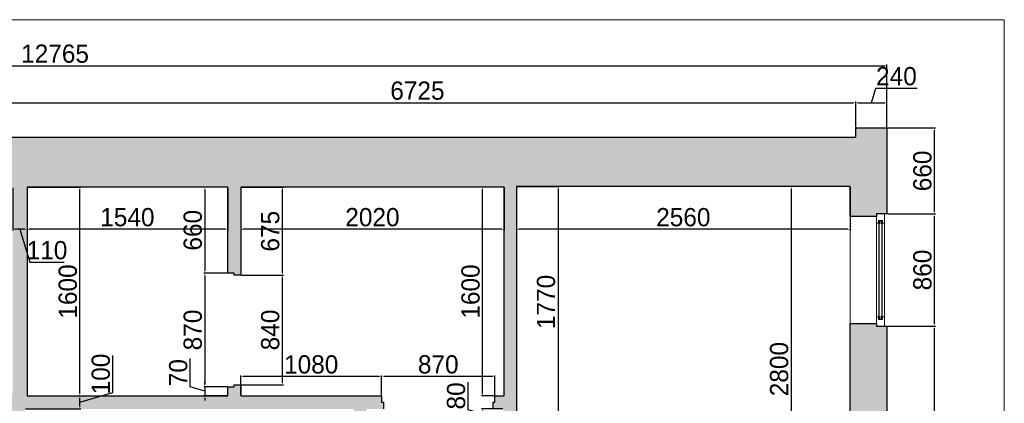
# Model space of a CAD drawing. Header units: feet. Extents: x 1858128 to 1897110, y 4644114 to 4652449.
# Tile 5 of 6: x 1865139 to 1872693, y 4649506 to 4652449. Entities that reach past the tile are written whole.
import ezdxf

# ---------------------------------------------------------------- set-up
doc = ezdxf.new("R2010")
doc.units = ezdxf.units.FT
doc.header["$MEASUREMENT"] = 0
doc.header["$PDMODE"] = 98
doc.header["$PDSIZE"] = 0.3
doc.styles.get("Standard").update_dxf_attribs({"font": 'ACADNUSX.TTF'})
doc.dimstyles.new('ISO-25', dxfattribs={"dimscale": 7, "dimtxt": 20, "dimasz": 2.5, "dimexe": 1.25, "dimexo": 0.625, "dimgap": 3, "dimtad": 1, "dimdec": 0, "dimtxsty": 'Standard', "dimcen": 2.5, "dimadec": 0, "dimazin": 0, "dimtfac": 1, "dimtdec": 0, "dimtmove": 0, "dimatfit": 3, "dimfxl": 1.25, "dimarcsym": 0})

# ---------------------------------------------------------------- blocks, each defined once
blk = doc.blocks.new('*D5650')
at = {"color": 0, "lineweight": -2, "transparency": 16777216}
for p, q in [((1868950.3, 4651164.5), (1868950.3, 4650832.5)), ((1871510.3, 4651164.5), (1871510.3, 4650832.5)), ((1871492.8, 4650841.2), (1868967.8, 4650841.2))]:
    blk.add_line(p, q, dxfattribs=at)
at = {"color": 0, "lineweight": 0, "transparency": 16777216}
for points in [[(1868967.8, 4650844.1), (1868967.8, 4650838.3), (1868950.3, 4650841.2)], [(1871492.8, 4650844.1), (1871492.8, 4650838.3), (1871510.3, 4650841.2)]]:
    blk.add_solid(points, dxfattribs=at)
at = {"layer": 'Defpoints', "color": 0, "lineweight": 0, "transparency": 16777216}
for p in [(1868950.3, 4651168.8, -26089.3), (1871510.3, 4651168.8, -26089.3), (1868950.3, 4650841.2)]:
    blk.add_point(p, dxfattribs=at)
at = {"color": 0, "lineweight": 0, "transparency": 16777216, "insert": (1870230.3, 4650933.2), "char_height": 140, "attachment_point": 5}
blk.add_mtext('2560', dxfattribs=at)
blk = doc.blocks.new('*D5651')
at = {"color": 0, "lineweight": -2, "transparency": 16777216}
for p, q in [((1866835.3, 4651159.5), (1866835.3, 4650832.5)), ((1868855.3, 4651159.5), (1868855.3, 4650832.5)), ((1868837.8, 4650841.2), (1866852.8, 4650841.2))]:
    blk.add_line(p, q, dxfattribs=at)
at = {"color": 0, "lineweight": 0, "transparency": 16777216}
for points in [[(1866852.8, 4650844.1), (1866852.8, 4650838.3), (1866835.3, 4650841.2)], [(1868837.8, 4650844.1), (1868837.8, 4650838.3), (1868855.3, 4650841.2)]]:
    blk.add_solid(points, dxfattribs=at)
at = {"layer": 'Defpoints', "color": 0, "lineweight": 0, "transparency": 16777216}
for p in [(1866835.3, 4651163.8, -26089.3), (1868855.3, 4651163.8, -26089.3), (1866835.3, 4650841.2)]:
    blk.add_point(p, dxfattribs=at)
at = {"color": 0, "lineweight": 0, "transparency": 16777216, "insert": (1867845.3, 4650933.2), "char_height": 140, "attachment_point": 5}
blk.add_mtext('2020', dxfattribs=at)
blk = doc.blocks.new('*D5653')
at = {"color": 0, "lineweight": -2, "transparency": 16777216}
for p, q in [((1865195.3, 4651159.5), (1865195.3, 4650832.5)), ((1866735.3, 4651159.5), (1866735.3, 4650832.5)), ((1866717.8, 4650841.2), (1865212.8, 4650841.2))]:
    blk.add_line(p, q, dxfattribs=at)
at = {"color": 0, "lineweight": 0, "transparency": 16777216}
for points in [[(1865212.8, 4650844.1), (1865212.8, 4650838.3), (1865195.3, 4650841.2)], [(1866717.8, 4650844.1), (1866717.8, 4650838.3), (1866735.3, 4650841.2)]]:
    blk.add_solid(points, dxfattribs=at)
at = {"layer": 'Defpoints', "color": 0, "lineweight": 0, "transparency": 16777216}
for p in [(1865195.3, 4651163.8, -26089.3), (1866735.3, 4651163.8, -26089.3), (1865195.3, 4650841.2)]:
    blk.add_point(p, dxfattribs=at)
at = {"color": 0, "lineweight": 0, "transparency": 16777216, "insert": (1865965.3, 4650933.2), "char_height": 140, "attachment_point": 5}
blk.add_mtext('1540', dxfattribs=at)
blk = doc.blocks.new('*D5654')
at = {"color": 0, "lineweight": -2, "transparency": 16777216}
for p, q in [((1865085.3, 4651159.5), (1865085.3, 4650832.5)), ((1865195.3, 4651159.5), (1865195.3, 4650832.5)), ((1865177.8, 4650841.2), (1865102.8, 4650841.2)), ((1865140.3, 4650841.2), (1865216.3, 4650588)), ((1865216.3, 4650588), (1865481.1, 4650588))]:
    blk.add_line(p, q, dxfattribs=at)
at = {"color": 0, "lineweight": 0, "transparency": 16777216}
for points in [[(1865102.8, 4650844.1), (1865102.8, 4650838.3), (1865085.3, 4650841.2)], [(1865177.8, 4650844.1), (1865177.8, 4650838.3), (1865195.3, 4650841.2)]]:
    blk.add_solid(points, dxfattribs=at)
at = {"layer": 'Defpoints', "color": 0, "lineweight": 0, "transparency": 16777216}
for p in [(1865085.3, 4651163.8, -26089.3), (1865195.3, 4651163.8, -26089.3), (1865085.3, 4650841.2)]:
    blk.add_point(p, dxfattribs=at)
at = {"color": 0, "lineweight": 0, "transparency": 16777216, "insert": (1865348.7, 4650680), "char_height": 140, "attachment_point": 5}
blk.add_mtext('110', dxfattribs=at)
blk = doc.blocks.new('*D5670')
at = {"color": 0, "lineweight": -2, "transparency": 16777216}
for p, q in [((1871506, 4651168.8), (1871049, 4651168.8)), ((1871057.7, 4651151.3), (1871057.7, 4648386.3)), ((1871506, 4648368.8), (1871049, 4648368.8))]:
    blk.add_line(p, q, dxfattribs=at)
at = {"color": 0, "lineweight": 0, "transparency": 16777216}
for points in [[(1871054.8, 4651151.3), (1871060.7, 4651151.3), (1871057.7, 4651168.8)], [(1871054.8, 4648386.3), (1871060.7, 4648386.3), (1871057.7, 4648368.8)]]:
    blk.add_solid(points, dxfattribs=at)
at = {"layer": 'Defpoints', "color": 0, "lineweight": 0, "transparency": 16777216}
for p in [(1871510.3, 4651168.8, -26089.3), (1871057.7, 4648368.8), (1871510.3, 4648368.8, -26089.3)]:
    blk.add_point(p, dxfattribs=at)
at = {"color": 0, "lineweight": 0, "transparency": 16777216, "insert": (1870965.8, 4649768.8), "char_height": 140, "attachment_point": 5, "rotation": 90}
blk.add_mtext('2800', dxfattribs=at)
blk = doc.blocks.new('*D5674')
at = {"color": 0, "lineweight": -2, "transparency": 16777216}
for p, q in [((1865853.8, 4649589.8), (1865853.8, 4649872.3)), ((1865199.7, 4649563.8), (1865609.3, 4649563.8)), ((1865600.6, 4649513.8), (1865853.8, 4649589.8)), ((1865600.6, 4649481.3), (1865600.6, 4649546.3)), ((1865184.7, 4649463.8), (1865609.3, 4649463.8))]:
    blk.add_line(p, q, dxfattribs=at)
at = {"color": 0, "lineweight": 0, "transparency": 16777216}
for points in [[(1865597.7, 4649546.3), (1865603.5, 4649546.3), (1865600.6, 4649563.8)], [(1865597.7, 4649481.3), (1865603.5, 4649481.3), (1865600.6, 4649463.8)]]:
    blk.add_solid(points, dxfattribs=at)
at = {"layer": 'Defpoints', "color": 0, "lineweight": 0, "transparency": 16777216}
for p in [(1865195.3, 4649563.8, -26089.3), (1865600.6, 4649563.8), (1865180.3, 4649463.8, -26089.3)]:
    blk.add_point(p, dxfattribs=at)
at = {"color": 0, "lineweight": 0, "transparency": 16777216, "insert": (1865761.8, 4649731.1), "char_height": 140, "attachment_point": 5, "rotation": 90}
blk.add_mtext('100', dxfattribs=at)
blk = doc.blocks.new('*D5675')
at = {"color": 0, "lineweight": -2, "transparency": 16777216}
for p, q in [((1865199.7, 4651163.8), (1865609.3, 4651163.8)), ((1865600.6, 4649581.3), (1865600.6, 4651146.3)), ((1865199.7, 4649563.8), (1865609.3, 4649563.8))]:
    blk.add_line(p, q, dxfattribs=at)
at = {"color": 0, "lineweight": 0, "transparency": 16777216}
for points in [[(1865597.7, 4651146.3), (1865603.5, 4651146.3), (1865600.6, 4651163.8)], [(1865597.7, 4649581.3), (1865603.5, 4649581.3), (1865600.6, 4649563.8)]]:
    blk.add_solid(points, dxfattribs=at)
at = {"layer": 'Defpoints', "color": 0, "lineweight": 0, "transparency": 16777216}
for p in [(1865195.3, 4651163.8, -26089.3), (1865600.6, 4651163.8), (1865195.3, 4649563.8, -26089.3)]:
    blk.add_point(p, dxfattribs=at)
at = {"color": 0, "lineweight": 0, "transparency": 16777216, "insert": (1865508.6, 4650363.8), "char_height": 140, "attachment_point": 5, "rotation": 90}
blk.add_mtext('1600', dxfattribs=at)
blk = doc.blocks.new('*D5693')
at = {"color": 0, "lineweight": -2, "transparency": 16777216}
for p, q in [((1871797.2, 4650098.8), (1872165.9, 4650098.8)), ((1872157.2, 4644551.3), (1872157.2, 4650081.3)), ((1871797.2, 4644533.8), (1872165.9, 4644533.8))]:
    blk.add_line(p, q, dxfattribs=at)
at = {"color": 0, "lineweight": 0, "transparency": 16777216}
for points in [[(1872154.3, 4650081.3), (1872160.1, 4650081.3), (1872157.2, 4650098.8)], [(1872154.3, 4644551.3), (1872160.1, 4644551.3), (1872157.2, 4644533.8)]]:
    blk.add_solid(points, dxfattribs=at)
at = {"layer": 'Defpoints', "color": 0, "lineweight": 0, "transparency": 16777216}
for p in [(1871792.8, 4650098.8, -26089.3), (1872157.2, 4650098.8), (1871792.8, 4644533.8, -26089.3)]:
    blk.add_point(p, dxfattribs=at)
at = {"color": 0, "lineweight": 0, "transparency": 16777216, "insert": (1872065.2, 4647316.3), "char_height": 140, "attachment_point": 5, "rotation": 90}
blk.add_mtext('5565', dxfattribs=at)
blk = doc.blocks.new('*D5694')
at = {"color": 0, "lineweight": -2, "transparency": 16777216}
for p, q in [((1871797.2, 4650958.8), (1872165.9, 4650958.8)), ((1872157.2, 4650116.3), (1872157.2, 4650941.3)), ((1871797.2, 4650098.8), (1872165.9, 4650098.8))]:
    blk.add_line(p, q, dxfattribs=at)
at = {"color": 0, "lineweight": 0, "transparency": 16777216}
for points in [[(1872154.3, 4650941.3), (1872160.1, 4650941.3), (1872157.2, 4650958.8)], [(1872154.3, 4650116.3), (1872160.1, 4650116.3), (1872157.2, 4650098.8)]]:
    blk.add_solid(points, dxfattribs=at)
at = {"layer": 'Defpoints', "color": 0, "lineweight": 0, "transparency": 16777216}
for p in [(1871792.8, 4650958.8, -26089.3), (1872157.2, 4650958.8), (1871792.8, 4650098.8, -26089.3)]:
    blk.add_point(p, dxfattribs=at)
at = {"color": 0, "lineweight": 0, "transparency": 16777216, "insert": (1872065.2, 4650528.8), "char_height": 140, "attachment_point": 5, "rotation": 90}
blk.add_mtext('860', dxfattribs=at)
blk = doc.blocks.new('*D5695')
at = {"color": 0, "lineweight": -2, "transparency": 16777216}
for p, q in [((1871797.2, 4651618.8), (1872165.9, 4651618.8)), ((1872157.2, 4650976.3), (1872157.2, 4651601.3)), ((1871797.2, 4650958.8), (1872165.9, 4650958.8))]:
    blk.add_line(p, q, dxfattribs=at)
at = {"color": 0, "lineweight": 0, "transparency": 16777216}
for points in [[(1872154.3, 4651601.3), (1872160.1, 4651601.3), (1872157.2, 4651618.8)], [(1872154.3, 4650976.3), (1872160.1, 4650976.3), (1872157.2, 4650958.8)]]:
    blk.add_solid(points, dxfattribs=at)
at = {"layer": 'Defpoints', "color": 0, "lineweight": 0, "transparency": 16777216}
for p in [(1871792.8, 4651618.8, -26089.3), (1872157.2, 4651618.8), (1871792.8, 4650958.8, -26089.3)]:
    blk.add_point(p, dxfattribs=at)
at = {"color": 0, "lineweight": 0, "transparency": 16777216, "insert": (1872065.2, 4651288.8), "char_height": 140, "attachment_point": 5, "rotation": 90}
blk.add_mtext('660', dxfattribs=at)
blk = doc.blocks.new('*D5703')
at = {"color": 0, "lineweight": -2, "transparency": 16777216}
for p, q in [((1868579.3, 4649457.2), (1868579.3, 4649668.9)), ((1868690.6, 4649423.8), (1868579.3, 4649457.2)), ((1868846, 4649463.8), (1868681.8, 4649463.8)), ((1868690.6, 4649401.3), (1868690.6, 4649446.3)), ((1868846, 4649383.8), (1868681.8, 4649383.8))]:
    blk.add_line(p, q, dxfattribs=at)
at = {"color": 0, "lineweight": 0, "transparency": 16777216}
for points in [[(1868687.7, 4649446.3), (1868693.5, 4649446.3), (1868690.6, 4649463.8)], [(1868687.7, 4649401.3), (1868693.5, 4649401.3), (1868690.6, 4649383.8)]]:
    blk.add_solid(points, dxfattribs=at)
at = {"layer": 'Defpoints', "color": 0, "lineweight": 0, "transparency": 16777216}
for p in [(1868690.6, 4649463.8), (1868850.3, 4649463.8, -26089.3), (1868850.3, 4649383.8, -26089.3)]:
    blk.add_point(p, dxfattribs=at)
at = {"color": 0, "lineweight": 0, "transparency": 16777216, "insert": (1868487.4, 4649563), "char_height": 140, "attachment_point": 5, "rotation": 90}
blk.add_mtext('80', dxfattribs=at)
blk = doc.blocks.new('*D5708')
at = {"color": 0, "lineweight": -2, "transparency": 16777216}
for p, q in [((1868954.7, 4651168.8), (1869278.4, 4651168.8)), ((1869269.6, 4651151.3), (1869269.6, 4649416.3)), ((1868954.7, 4649398.8), (1869278.4, 4649398.8))]:
    blk.add_line(p, q, dxfattribs=at)
at = {"color": 0, "lineweight": 0, "transparency": 16777216}
for points in [[(1869266.7, 4651151.3), (1869272.5, 4651151.3), (1869269.6, 4651168.8)], [(1869266.7, 4649416.3), (1869272.5, 4649416.3), (1869269.6, 4649398.8)]]:
    blk.add_solid(points, dxfattribs=at)
at = {"layer": 'Defpoints', "color": 0, "lineweight": 0, "transparency": 16777216}
for p in [(1868950.3, 4651168.8, -26089.3), (1868950.3, 4649398.8, -26089.3), (1869269.6, 4649398.8)]:
    blk.add_point(p, dxfattribs=at)
at = {"color": 0, "lineweight": 0, "transparency": 16777216, "insert": (1869177.5, 4650283.8), "char_height": 140, "attachment_point": 5, "rotation": 90}
blk.add_mtext('1770', dxfattribs=at)
blk = doc.blocks.new('*D5722')
at = {"color": 0, "lineweight": -2, "transparency": 16777216}
for p, q in [((1866731, 4651163.8), (1866550.6, 4651163.8)), ((1866559.3, 4651146.3), (1866559.3, 4650521.3)), ((1866731, 4650503.8), (1866550.6, 4650503.8))]:
    blk.add_line(p, q, dxfattribs=at)
at = {"color": 0, "lineweight": 0, "transparency": 16777216}
for points in [[(1866556.4, 4651146.3), (1866562.2, 4651146.3), (1866559.3, 4651163.8)], [(1866556.4, 4650521.3), (1866562.2, 4650521.3), (1866559.3, 4650503.8)]]:
    blk.add_solid(points, dxfattribs=at)
at = {"layer": 'Defpoints', "color": 0, "lineweight": 0, "transparency": 16777216}
for p in [(1866735.3, 4651163.8, -26089.3), (1866559.3, 4650503.8), (1866735.3, 4650503.8, -26089.3)]:
    blk.add_point(p, dxfattribs=at)
at = {"color": 0, "lineweight": 0, "transparency": 16777216, "insert": (1866467.3, 4650833.8), "char_height": 140, "attachment_point": 5, "rotation": 90}
blk.add_mtext('660', dxfattribs=at)
blk = doc.blocks.new('*D5723')
at = {"color": 0, "lineweight": -2, "transparency": 16777216}
for p, q in [((1866731, 4650503.8), (1866550.6, 4650503.8)), ((1866559.3, 4650486.3), (1866559.3, 4649651.3)), ((1866731, 4649633.8), (1866550.6, 4649633.8))]:
    blk.add_line(p, q, dxfattribs=at)
at = {"color": 0, "lineweight": 0, "transparency": 16777216}
for points in [[(1866556.4, 4650486.3), (1866562.2, 4650486.3), (1866559.3, 4650503.8)], [(1866556.4, 4649651.3), (1866562.2, 4649651.3), (1866559.3, 4649633.8)]]:
    blk.add_solid(points, dxfattribs=at)
at = {"layer": 'Defpoints', "color": 0, "lineweight": 0, "transparency": 16777216}
for p in [(1866735.3, 4650503.8, -26089.3), (1866559.3, 4649633.8), (1866735.3, 4649633.8, -26089.3)]:
    blk.add_point(p, dxfattribs=at)
at = {"color": 0, "lineweight": 0, "transparency": 16777216, "insert": (1866467.3, 4650068.8), "char_height": 140, "attachment_point": 5, "rotation": 90}
blk.add_mtext('870', dxfattribs=at)
blk = doc.blocks.new('*D5724')
at = {"color": 0, "lineweight": -2, "transparency": 16777216}
for p, q in [((1866448, 4649632.2), (1866448, 4649850.9)), ((1866559.3, 4649651.3), (1866559.3, 4649668.8)), ((1866559.3, 4649598.8), (1866448, 4649632.2)), ((1866731, 4649633.8), (1866550.6, 4649633.8)), ((1866731, 4649563.8), (1866550.6, 4649563.8)), ((1866559.3, 4649633.8), (1866559.3, 4649563.8)), ((1866559.3, 4649633.8), (1866559.3, 4649563.8)), ((1866559.3, 4649546.3), (1866559.3, 4649528.8))]:
    blk.add_line(p, q, dxfattribs=at)
at = {"color": 0, "lineweight": 0, "transparency": 16777216}
for points in [[(1866556.4, 4649651.3), (1866562.2, 4649651.3), (1866559.3, 4649633.8)], [(1866556.4, 4649546.3), (1866562.2, 4649546.3), (1866559.3, 4649563.8)]]:
    blk.add_solid(points, dxfattribs=at)
at = {"layer": 'Defpoints', "color": 0, "lineweight": 0, "transparency": 16777216}
for p in [(1866559.3, 4649563.8), (1866735.3, 4649633.8, -26089.3), (1866735.3, 4649563.8, -26089.3)]:
    blk.add_point(p, dxfattribs=at)
at = {"color": 0, "lineweight": 0, "transparency": 16777216, "insert": (1866355.9, 4649741.6), "char_height": 140, "attachment_point": 5, "rotation": 90}
blk.add_mtext('70', dxfattribs=at)
blk = doc.blocks.new('*D5725')
at = {"color": 0, "lineweight": -2, "transparency": 16777216}
for p, q in [((1866839.7, 4651163.8), (1867162.6, 4651163.8)), ((1867153.8, 4651146.3), (1867153.8, 4650506.3)), ((1866839.7, 4650488.8), (1867162.6, 4650488.8))]:
    blk.add_line(p, q, dxfattribs=at)
at = {"color": 0, "lineweight": 0, "transparency": 16777216}
for points in [[(1867150.9, 4651146.3), (1867156.7, 4651146.3), (1867153.8, 4651163.8)], [(1867150.9, 4650506.3), (1867156.7, 4650506.3), (1867153.8, 4650488.8)]]:
    blk.add_solid(points, dxfattribs=at)
at = {"layer": 'Defpoints', "color": 0, "lineweight": 0, "transparency": 16777216}
for p in [(1866835.3, 4651163.8, -26089.3), (1866835.3, 4650488.8, -26089.3), (1867153.8, 4650488.8)]:
    blk.add_point(p, dxfattribs=at)
at = {"color": 0, "lineweight": 0, "transparency": 16777216, "insert": (1867061.7, 4650826.3), "char_height": 140, "attachment_point": 5, "rotation": 90}
blk.add_mtext('675', dxfattribs=at)
blk = doc.blocks.new('*D5726')
at = {"color": 0, "lineweight": -2, "transparency": 16777216}
for p, q in [((1866839.7, 4650488.8), (1867162.6, 4650488.8)), ((1867153.8, 4650471.3), (1867153.8, 4649666.3)), ((1866839.7, 4649648.8), (1867162.6, 4649648.8))]:
    blk.add_line(p, q, dxfattribs=at)
at = {"color": 0, "lineweight": 0, "transparency": 16777216}
for points in [[(1867150.9, 4650471.3), (1867156.7, 4650471.3), (1867153.8, 4650488.8)], [(1867150.9, 4649666.3), (1867156.7, 4649666.3), (1867153.8, 4649648.8)]]:
    blk.add_solid(points, dxfattribs=at)
at = {"layer": 'Defpoints', "color": 0, "lineweight": 0, "transparency": 16777216}
for p in [(1866835.3, 4650488.8, -26089.3), (1866835.3, 4649648.8, -26089.3), (1867153.8, 4649648.8)]:
    blk.add_point(p, dxfattribs=at)
at = {"color": 0, "lineweight": 0, "transparency": 16777216, "insert": (1867061.8, 4650068.8), "char_height": 140, "attachment_point": 5, "rotation": 90}
blk.add_mtext('840', dxfattribs=at)
blk = doc.blocks.new('*D5728')
at = {"color": 0, "lineweight": -2, "transparency": 16777216}
for p, q in [((1867915.3, 4649568.2), (1867915.3, 4649720.7)), ((1868767.8, 4649711.9), (1867932.8, 4649711.9)), ((1868785.3, 4649568.2), (1868785.3, 4649720.7))]:
    blk.add_line(p, q, dxfattribs=at)
at = {"color": 0, "lineweight": 0, "transparency": 16777216}
for points in [[(1867932.8, 4649714.8), (1867932.8, 4649709), (1867915.3, 4649711.9)], [(1868767.8, 4649714.8), (1868767.8, 4649709), (1868785.3, 4649711.9)]]:
    blk.add_solid(points, dxfattribs=at)
at = {"layer": 'Defpoints', "color": 0, "lineweight": 0, "transparency": 16777216}
for p in [(1867915.3, 4649711.9), (1867915.3, 4649563.8, -26089.3), (1868785.3, 4649563.8, -26089.3)]:
    blk.add_point(p, dxfattribs=at)
at = {"color": 0, "lineweight": 0, "transparency": 16777216, "insert": (1868350.3, 4649804), "char_height": 140, "attachment_point": 5}
blk.add_mtext('870', dxfattribs=at)
blk = doc.blocks.new('*D5729')
at = {"color": 0, "lineweight": -2, "transparency": 16777216}
for p, q in [((1866835.3, 4649568.2), (1866835.3, 4649720.7)), ((1867897.8, 4649711.9), (1866852.8, 4649711.9)), ((1867915.3, 4649568.2), (1867915.3, 4649720.7))]:
    blk.add_line(p, q, dxfattribs=at)
at = {"color": 0, "lineweight": 0, "transparency": 16777216}
for points in [[(1866852.8, 4649714.8), (1866852.8, 4649709), (1866835.3, 4649711.9)], [(1867897.8, 4649714.8), (1867897.8, 4649709), (1867915.3, 4649711.9)]]:
    blk.add_solid(points, dxfattribs=at)
at = {"layer": 'Defpoints', "color": 0, "lineweight": 0, "transparency": 16777216}
for p in [(1866835.3, 4649711.9), (1866835.3, 4649563.8, -26089.3), (1867915.3, 4649563.8, -26089.3)]:
    blk.add_point(p, dxfattribs=at)
at = {"color": 0, "lineweight": 0, "transparency": 16777216, "insert": (1867375.3, 4649803.9), "char_height": 140, "attachment_point": 5}
blk.add_mtext('1080', dxfattribs=at)
blk = doc.blocks.new('*D5731')
at = {"color": 0, "lineweight": -2, "transparency": 16777216}
for p, q in [((1868851, 4651163.8), (1868681.8, 4651163.8)), ((1868690.6, 4649581.3), (1868690.6, 4651146.3)), ((1868781, 4649563.8), (1868681.8, 4649563.8))]:
    blk.add_line(p, q, dxfattribs=at)
at = {"color": 0, "lineweight": 0, "transparency": 16777216}
for points in [[(1868687.7, 4651146.3), (1868693.5, 4651146.3), (1868690.6, 4651163.8)], [(1868687.7, 4649581.3), (1868693.5, 4649581.3), (1868690.6, 4649563.8)]]:
    blk.add_solid(points, dxfattribs=at)
at = {"layer": 'Defpoints', "color": 0, "lineweight": 0, "transparency": 16777216}
for p in [(1868690.6, 4651163.8), (1868855.3, 4651163.8, -26089.3), (1868785.3, 4649563.8, -26089.3)]:
    blk.add_point(p, dxfattribs=at)
at = {"color": 0, "lineweight": 0, "transparency": 16777216, "insert": (1868598.6, 4650363.8), "char_height": 140, "attachment_point": 5, "rotation": 90}
blk.add_mtext('1600', dxfattribs=at)
blk = doc.blocks.new('*D5736')
at = {"color": 0, "lineweight": -2, "transparency": 16777216}
for p, q in [((1859027.8, 4651623.2), (1859027.8, 4652104.1)), ((1859045.3, 4652095.3), (1871775.3, 4652095.3)), ((1871792.8, 4651623.2), (1871792.8, 4652104.1))]:
    blk.add_line(p, q, dxfattribs=at)
at = {"color": 0, "lineweight": 0, "transparency": 16777216}
for points in [[(1859045.3, 4652098.2), (1859045.3, 4652092.4), (1859027.8, 4652095.3)], [(1871775.3, 4652098.2), (1871775.3, 4652092.4), (1871792.8, 4652095.3)]]:
    blk.add_solid(points, dxfattribs=at)
at = {"layer": 'Defpoints', "color": 0, "lineweight": 0, "transparency": 16777216}
for p in [(1871792.8, 4652095.3), (1859027.8, 4651618.8, -26089.3), (1871792.8, 4651618.8, -26089.3)]:
    blk.add_point(p, dxfattribs=at)
at = {"color": 0, "lineweight": 0, "transparency": 16777216, "insert": (1865410.3, 4652187.4), "char_height": 140, "attachment_point": 5}
blk.add_mtext('12765', dxfattribs=at)
blk = doc.blocks.new('*D5746')
at = {"color": 0, "lineweight": -2, "transparency": 16777216}
for p, q in [((1864827.8, 4651603.2), (1864827.8, 4651820.5)), ((1864845.3, 4651811.7), (1871535.3, 4651811.7)), ((1871552.8, 4651623.2), (1871552.8, 4651820.5))]:
    blk.add_line(p, q, dxfattribs=at)
at = {"color": 0, "lineweight": 0, "transparency": 16777216}
for points in [[(1864845.3, 4651814.6), (1864845.3, 4651808.8), (1864827.8, 4651811.7)], [(1871535.3, 4651814.6), (1871535.3, 4651808.8), (1871552.8, 4651811.7)]]:
    blk.add_solid(points, dxfattribs=at)
at = {"layer": 'Defpoints', "color": 0, "lineweight": 0, "transparency": 16777216}
for p in [(1871552.8, 4651811.7), (1871552.8, 4651618.8, -26089.3), (1864827.8, 4651598.8, -26089.3)]:
    blk.add_point(p, dxfattribs=at)
at = {"color": 0, "lineweight": 0, "transparency": 16777216, "insert": (1868190.3, 4651903.8), "char_height": 140, "attachment_point": 5}
blk.add_mtext('6725', dxfattribs=at)
blk = doc.blocks.new('*D5747')
at = {"color": 0, "lineweight": -2, "transparency": 16777216}
for p, q in [((1871672.8, 4651811.7), (1871706.2, 4651923)), ((1871706.2, 4651923), (1872024.1, 4651923)), ((1871552.8, 4651623.2), (1871552.8, 4651820.5)), ((1871570.3, 4651811.7), (1871775.3, 4651811.7)), ((1871792.8, 4651623.2), (1871792.8, 4651820.5))]:
    blk.add_line(p, q, dxfattribs=at)
at = {"color": 0, "lineweight": 0, "transparency": 16777216}
for points in [[(1871570.3, 4651814.6), (1871570.3, 4651808.8), (1871552.8, 4651811.7)], [(1871775.3, 4651814.6), (1871775.3, 4651808.8), (1871792.8, 4651811.7)]]:
    blk.add_solid(points, dxfattribs=at)
at = {"layer": 'Defpoints', "color": 0, "lineweight": 0, "transparency": 16777216}
for p in [(1871792.8, 4651811.7), (1871552.8, 4651618.8, -26089.3), (1871792.8, 4651618.8, -26089.3)]:
    blk.add_point(p, dxfattribs=at)
at = {"color": 0, "lineweight": 0, "transparency": 16777216, "insert": (1871865.2, 4652014.9), "char_height": 140, "attachment_point": 5}
blk.add_mtext('240', dxfattribs=at)

msp = doc.modelspace()

# ---------------------------------------------------------------- hatches: boundary and pattern name
at = {"lineweight": 0}
h = msp.add_hatch(dxfattribs=at)
h.set_pattern_fill('AR-CONC', color=256, scale=30)
h.set_pattern_definition([(50, (0, 0), (215.178055, -18.8256405), [22.5, -247.5]), (355, (0, 0), (-41.6254, 225.65764), [18, -198]), (100.4514445, (17.93, -1.57), (173.552654, 206.831997), [19.122058, -210.342634]), (46.1842, (0, 60), (320.172399, -49.655784), [33.75, -371.25]), (96.6356355, (26.68, 55.86), (280.398584, 292.23558), [28.683103, -315.514128]), (351.184164, (0, 60), (280.398584, 292.23558), [27, -297]), (21, (30, 45), (179.0721156, -120.785667), [22.5, -247.5]), (326, (30, 45), (72.9946, 217.545014), [18, -198]), (71.4514447, (44.92, 34.93), (252.066713, 96.759346), [19.122057, -210.342634]), (37.5, (0, 0), (3.6479566, 99.8681561), [0, -195.6, 0, -201, 0, -198.75]), (7.5, (0, 0), (78.9208612, 118.3235136), [0, -114.6, 0, -191.1, 0, -75.75]), (327.5, (-66.9, 0), (160.1467309, -6.7664615), [0, -75, 0, -234, 0, -310.5]), (317.5, (-96.9, 0), (174.9558508, 30.0314947), [0, -97.5, 0, -155.4, 0, -220.5])])
h.paths.add_polyline_path([(1859110.8, 4648863.8), (1859110.8, 4648883.8), (1859027.8, 4648883.8), (1859027.8, 4651618.8), (1859262.8, 4651618.8), (1859262.8, 4651548.8), (1862447.8, 4651548.8), (1862447.8, 4651598.8), (1862497.8, 4651598.8), (1862497.8, 4651548.8), (1863337.8, 4651548.8), (1863337.8, 4651598.8), (1863387.8, 4651598.8), (1863387.8, 4651548.8), (1863887.8, 4651548.8), (1863887.8, 4651598.8), (1863937.8, 4651598.8), (1863937.8, 4651533.8), (1863917.8, 4651533.8), (1863917.8, 4651473.8), (1863955.3, 4651473.8), (1863955.3, 4651163.8), (1863705.3, 4651163.8), (1863705.3, 4649583.8), (1865085.3, 4649583.8), (1865085.3, 4651163.8), (1864760.3, 4651163.8), (1864760.3, 4651473.8), (1864797.8, 4651473.8), (1864797.8, 4651533.8), (1864777.8, 4651533.8), (1864777.8, 4651598.8), (1864827.8, 4651598.8), (1864827.8, 4651548.8), (1871552.8, 4651548.8), (1871552.8, 4651618.8), (1871792.8, 4651618.8), (1871792.8, 4650958.8), (1871712.8, 4650958.8), (1871712.8, 4650938.8), (1871510.3, 4650938.8), (1871510.3, 4651168.8), (1868950.3, 4651168.8), (1868950.3, 4649398.8), (1868900.3, 4649398.8), (1868900.3, 4649383.8), (1868850.3, 4649383.8), (1868850.3, 4649463.8), (1868770.3, 4649463.8), (1868770.3, 4649513.8), (1868785.3, 4649513.8), (1868785.3, 4649563.8), (1868855.3, 4649563.8), (1868855.3, 4651163.8), (1866835.3, 4651163.8), (1866835.3, 4650488.8), (1866785.3, 4650488.8), (1866785.3, 4650503.8), (1866735.3, 4650503.8), (1866735.3, 4651163.8), (1865195.3, 4651163.8), (1865195.3, 4649563.8), (1866735.3, 4649563.8), (1866735.3, 4649633.8), (1866785.3, 4649633.8), (1866785.3, 4649648.8), (1866835.3, 4649648.8), (1866835.3, 4649563.8), (1867915.3, 4649563.8), (1867915.3, 4649513.8), (1867930.3, 4649513.8), (1867930.3, 4649463.8), (1867800.3, 4649463.8), (1867800.3, 4648813.8), (1867750.3, 4648813.8), (1867750.3, 4648828.8), (1867700.3, 4648828.8), (1867700.3, 4649463.8), (1865180.3, 4649463.8), (1865180.3, 4647863.8), (1866395.3, 4647863.8), (1866395.3, 4647763.8), (1865180.3, 4647763.8), (1865180.3, 4645483.8), (1865340.3, 4645483.8), (1865340.3, 4645193.8), (1865327.8, 4645193.8), (1865327.8, 4645113.8), (1864927.8, 4645113.8), (1864927.8, 4645193.8), (1864900.8, 4645193.8), (1864900.8, 4645493.8), (1865080.8, 4645493.8), (1865080.8, 4649483.8), (1862080.8, 4649483.8), (1862080.8, 4649723.8), (1862130.8, 4649723.8), (1862130.8, 4649708.8), (1862205.8, 4649708.8), (1862205.8, 4649583.8), (1863585.8, 4649583.8), (1863585.8, 4651163.8), (1863322.8, 4651163.8), (1863322.8, 4651443.8), (1862522.8, 4651443.8), (1862522.8, 4651163.8), (1862205.8, 4651163.8), (1862205.8, 4650558.8), (1862130.8, 4650558.8), (1862130.8, 4650543.8), (1862080.8, 4650543.8), (1862080.8, 4651163.8), (1859330.8, 4651163.8), (1859330.8, 4648863.8)])
h.paths.add_polyline_path([(1871792.8, 4644533.8), (1871212.8, 4644533.8), (1871212.8, 4644888.8), (1871200.3, 4644888.8), (1871200.3, 4645278.8), (1871510.3, 4645278.8), (1871510.3, 4648268.8), (1868950.3, 4648268.8), (1868950.3, 4648188.8), (1868900.3, 4648188.8), (1868900.3, 4648173.8), (1868850.3, 4648173.8), (1868850.3, 4648443.8), (1868900.3, 4648443.8), (1868900.3, 4648428.8), (1868950.3, 4648428.8), (1868950.3, 4648368.8), (1871510.3, 4648368.8), (1871510.3, 4650118.8), (1871712.8, 4650118.8), (1871712.8, 4650098.8), (1871792.8, 4650098.8)])
h.paths.add_polyline_path([(1868850.3, 4645193.8), (1868850.3, 4647233.8), (1868900.3, 4647233.8), (1868900.3, 4647218.8), (1868950.3, 4647218.8), (1868950.3, 4645278.8), (1869440.3, 4645278.8), (1869440.3, 4644888.8), (1869427.8, 4644888.8), (1869427.8, 4644533.8), (1868867.8, 4644533.8), (1868867.8, 4645133.8), (1868887.8, 4645133.8), (1868887.8, 4645193.8)], flags=17)
h.paths.add_polyline_path([(1867800.3, 4647873.8), (1867750.3, 4647873.8), (1867750.3, 4647858.8), (1867700.3, 4647858.8), (1867700.3, 4647578.8), (1867740.3, 4647578.8), (1867740.3, 4647593.8), (1867800.3, 4647593.8)], flags=17)
h.paths.add_polyline_path([(1859027.8, 4645113.8), (1859027.8, 4645473.8), (1859110.8, 4645473.8), (1859110.8, 4645493.8), (1859330.8, 4645493.8), (1859330.8, 4645193.8), (1859327.8, 4645193.8), (1859327.8, 4645113.8)], flags=17)
at = {"lineweight": 9, "ltscale": 0.5}
h = msp.add_hatch(color=140, dxfattribs=at)
h.paths.add_polyline_path([(1871733.6, 4650903.1), (1871729.6, 4650903.1), (1871729.6, 4650154.6), (1871733.6, 4650154.6)])
h.paths.add_polyline_path([(1871756.3, 4650154.6), (1871752.3, 4650154.6), (1871752.3, 4650903.1), (1871756.3, 4650903.1)])

# ---------------------------------------------------------------- linework, layer by layer
at = {"lineweight": 5, "elevation": -26089.3}
msp.add_lwpolyline([(1858127.8, 4652448.8), (1858127.8, 4644113.8), (1872692.8, 4644113.8), (1872692.8, 4652448.8)], close=True, dxfattribs=at)
at = {"ltscale": 0.5, "elevation": -26089.3}
for points in [[(1864827.8, 4651548.8), (1871552.8, 4651548.8), (1871552.8, 4651618.8), (1871792.8, 4651618.8), (1871792.8, 4650958.8), (1871712.8, 4650958.8), (1871712.8, 4650938.8), (1871510.3, 4650938.8), (1871510.3, 4651168.8), (1868950.3, 4651168.8), (1868950.3, 4649398.8)], [(1868770.3, 4649463.8), (1868770.3, 4649513.8), (1868785.3, 4649513.8), (1868785.3, 4649563.8), (1868855.3, 4649563.8), (1868855.3, 4651163.8), (1866835.3, 4651163.8), (1866835.3, 4650488.8), (1866785.3, 4650488.8), (1866785.3, 4650503.8), (1866735.3, 4650503.8), (1866735.3, 4651163.8), (1865195.3, 4651163.8), (1865195.3, 4649563.8), (1866735.3, 4649563.8), (1866735.3, 4649633.8), (1866785.3, 4649633.8), (1866785.3, 4649648.8), (1866835.3, 4649648.8), (1866835.3, 4649563.8), (1867915.3, 4649563.8), (1867915.3, 4649513.8), (1867930.3, 4649513.8), (1867930.3, 4649463.8)]]:
    msp.add_lwpolyline(points, dxfattribs=at)
at = {"lineweight": 5, "ltscale": 0.5, "elevation": -26089.3}
msp.add_lwpolyline([(1871510.3, 4650938.8), (1871712.8, 4650938.8), (1871712.8, 4650118.8), (1871510.3, 4650118.8)], close=True, dxfattribs=at)
at = {"lineweight": 9, "ltscale": 0.5, "elevation": -26089.3}
for points in [[(1871772.8, 4650958.8), (1871772.8, 4650888.8), (1871757.8, 4650888.8), (1871757.8, 4650908.8), (1871727.8, 4650908.8), (1871727.8, 4650888.8), (1871712.8, 4650888.8), (1871712.8, 4650958.8), (1871772.8, 4650958.8)], [(1871772.8, 4650098.8), (1871772.8, 4650168.8), (1871757.8, 4650168.8), (1871757.8, 4650148.8), (1871727.8, 4650148.8), (1871727.8, 4650168.8), (1871712.8, 4650168.8), (1871712.8, 4650098.8), (1871772.8, 4650098.8)]]:
    msp.add_lwpolyline(points, dxfattribs=at)
for points in [[(1871772.8, 4650168.8), (1871712.8, 4650168.8), (1871712.8, 4650888.8), (1871772.8, 4650888.8)], [(1871756.3, 4650904.1), (1871729.6, 4650904.1), (1871729.6, 4650908), (1871756.3, 4650908)], [(1871750.9, 4650888.8), (1871735.4, 4650888.8), (1871735.4, 4650903.1), (1871750.9, 4650903.1)], [(1871750.9, 4650168.9), (1871735.4, 4650168.9), (1871735.4, 4650154.6), (1871750.9, 4650154.6)], [(1871756.3, 4650153.6), (1871729.6, 4650153.6), (1871729.6, 4650149.7), (1871756.3, 4650149.7)]]:
    msp.add_lwpolyline(points, close=True, dxfattribs=at)
at = {"color": 154, "lineweight": 9, "ltscale": 0.5, "elevation": -26089.3}
for points in [[(1871733.6, 4650903.1), (1871729.6, 4650903.1), (1871729.6, 4650154.6), (1871733.6, 4650154.6)], [(1871756.3, 4650154.6), (1871752.3, 4650154.6), (1871752.3, 4650903.1), (1871756.3, 4650903.1)]]:
    msp.add_lwpolyline(points, close=True, dxfattribs=at)
at = {"ltscale": 0.5, "elevation": -26089.3}
msp.add_lwpolyline([(1871792.8, 4644533.8), (1871212.8, 4644533.8), (1871212.8, 4644888.8), (1871200.3, 4644888.8), (1871200.3, 4645278.8), (1871510.3, 4645278.8), (1871510.3, 4648268.8), (1868950.3, 4648268.8), (1868950.3, 4648188.8), (1868900.3, 4648188.8), (1868900.3, 4648173.8), (1868850.3, 4648173.8), (1868850.3, 4648443.8), (1868900.3, 4648443.8), (1868900.3, 4648428.8), (1868950.3, 4648428.8), (1868950.3, 4648368.8), (1871510.3, 4648368.8), (1871510.3, 4650118.8), (1871712.8, 4650118.8), (1871712.8, 4650098.8), (1871792.8, 4650098.8)], close=True, dxfattribs=at)

# ---------------------------------------------------------------- dimensions: what is measured, and where the dimension line sits
at = {"color": 5, "lineweight": 0}
for base, p1, p2, picture, middle in [((1871792.8, 4652095.3), (1859027.8, 4651618.8, -26089.3), (1871792.8, 4651618.8, -26089.3), '*D5736', (1865410.3, 4652187.4)), ((1866835.3, 4650841.2), (1868855.3, 4651163.8, -26089.3), (1866835.3, 4651163.8, -26089.3), '*D5651', (1867845.3, 4650933.2)), ((1868950.3, 4650841.2), (1871510.3, 4651168.8, -26089.3), (1868950.3, 4651168.8, -26089.3), '*D5650', (1870230.3, 4650933.2)), ((1867915.3, 4649711.9), (1868785.3, 4649563.8, -26089.3), (1867915.3, 4649563.8, -26089.3), '*D5728', (1868350.3, 4649804))]:
    dim = msp.add_linear_dim(base=base, p1=p1, p2=p2, dimstyle='ISO-25', dxfattribs=at)
    dim.commit()
    dim.dimension.update_dxf_attribs({"geometry": picture, "text_midpoint": middle})
for base, p1, p2, picture, middle in [((1871792.8, 4651811.7), (1871552.8, 4651618.8, -26089.3), (1871792.8, 4651618.8, -26089.3), '*D5747', (1871727.2, 4652014.9)), ((1871552.8, 4651811.7), (1864827.8, 4651598.8, -26089.3), (1871552.8, 4651618.8, -26089.3), '*D5746', (1868190.3, 4651903.8)), ((1865085.3, 4650841.2), (1865195.3, 4651163.8, -26089.3), (1865085.3, 4651163.8, -26089.3), '*D5654', (1865237.3, 4650680)), ((1865195.3, 4650841.2), (1866735.3, 4651163.8, -26089.3), (1865195.3, 4651163.8, -26089.3), '*D5653', (1865965.3, 4650933.2)), ((1866835.3, 4649711.9), (1867915.3, 4649563.8, -26089.3), (1866835.3, 4649563.8, -26089.3), '*D5729', (1867375.3, 4649803.9))]:
    dim = msp.add_linear_dim(base=base, p1=p1, p2=p2, dimstyle='ISO-25', override={"dimtmove": 1}, dxfattribs=at)
    dim.commit()
    dim.dimension.update_dxf_attribs({"geometry": picture, "text_midpoint": middle})
for base, p1, p2, picture, middle in [((1872157.2, 4651618.8), (1871792.8, 4650958.8, -26089.3), (1871792.8, 4651618.8, -26089.3), '*D5695', (1872065.2, 4651288.8)), ((1865600.6, 4651163.8), (1865195.3, 4649563.8, -26089.3), (1865195.3, 4651163.8, -26089.3), '*D5675', (1865508.6, 4650363.8)), ((1868690.6, 4651163.8), (1868785.3, 4649563.8, -26089.3), (1868855.3, 4651163.8, -26089.3), '*D5731', (1868598.6, 4650363.8)), ((1872157.2, 4650958.8), (1871792.8, 4650098.8, -26089.3), (1871792.8, 4650958.8, -26089.3), '*D5694', (1872065.2, 4650528.8)), ((1866559.3, 4649633.8), (1866735.3, 4650503.8, -26089.3), (1866735.3, 4649633.8, -26089.3), '*D5723', (1866467.3, 4650068.8)), ((1867153.8, 4649648.8), (1866835.3, 4650488.8, -26089.3), (1866835.3, 4649648.8, -26089.3), '*D5726', (1867061.8, 4650068.8)), ((1865600.6, 4649563.8), (1865180.3, 4649463.8, -26089.3), (1865195.3, 4649563.8, -26089.3), '*D5674', (1865761.8, 4649610.8)), ((1866559.3, 4649563.8), (1866735.3, 4649633.8, -26089.3), (1866735.3, 4649563.8, -26089.3), '*D5724', (1866355.9, 4649653.2)), ((1868690.6, 4649463.8), (1868850.3, 4649383.8, -26089.3), (1868850.3, 4649463.8, -26089.3), '*D5703', (1868487.4, 4649478.2))]:
    dim = msp.add_linear_dim(base=base, p1=p1, p2=p2, angle=90, dimstyle='ISO-25', override={"dimtmove": 1}, dxfattribs=at)
    dim.commit()
    dim.dimension.update_dxf_attribs({"geometry": picture, "text_midpoint": middle})
for base, p1, p2, picture, middle in [((1866559.3, 4650503.8), (1866735.3, 4651163.8, -26089.3), (1866735.3, 4650503.8, -26089.3), '*D5722', (1866467.3, 4650833.8)), ((1867153.8, 4650488.8), (1866835.3, 4651163.8, -26089.3), (1866835.3, 4650488.8, -26089.3), '*D5725', (1867061.7, 4650826.3)), ((1869269.6, 4649398.8), (1868950.3, 4651168.8, -26089.3), (1868950.3, 4649398.8, -26089.3), '*D5708', (1869177.5, 4650283.8)), ((1871057.7, 4648368.8), (1871510.3, 4651168.8, -26089.3), (1871510.3, 4648368.8, -26089.3), '*D5670', (1870965.8, 4649768.8)), ((1872157.2, 4650098.8), (1871792.8, 4644533.8, -26089.3), (1871792.8, 4650098.8, -26089.3), '*D5693', (1872065.2, 4647316.3))]:
    dim = msp.add_linear_dim(base=base, p1=p1, p2=p2, angle=90, dimstyle='ISO-25', dxfattribs=at)
    dim.commit()
    dim.dimension.update_dxf_attribs({"geometry": picture, "text_midpoint": middle})

doc.saveas('drawing.dxf')
